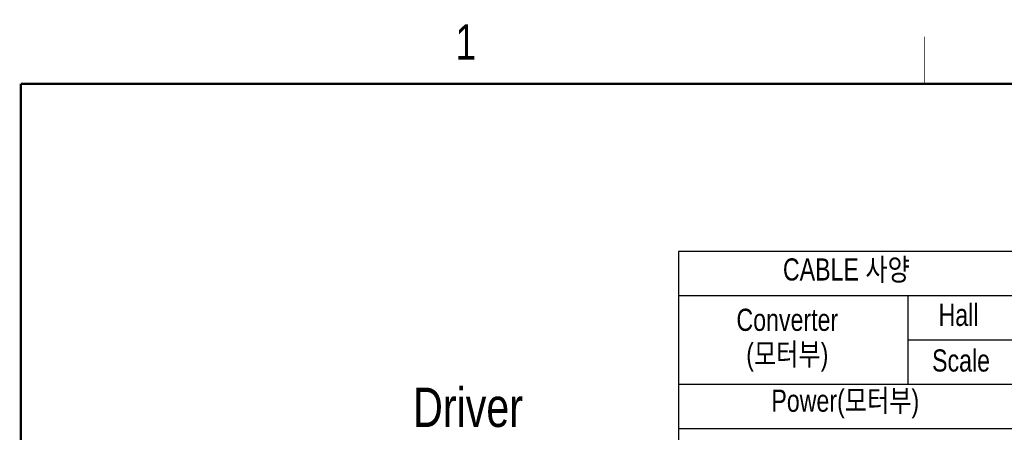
# Model space of a CAD drawing. Extents: x 4 to 2311, y -23 to 1597.
# Tile 14 of 18: x 29 to 530, y 1387 to 1597. Entities that reach past the tile are written whole.
import ezdxf
from ezdxf.enums import TextEntityAlignment as Align

# ---------------------------------------------------------------- set-up
doc = ezdxf.new("R2010")
doc.units = 0
doc.header["$LTSCALE"] = 7
doc.header["$MEASUREMENT"] = 0
doc.layers.get('0').update_dxf_attribs({"linetype": 'CONTINUOUS'})
doc.layers.add('2', color=4, linetype='CONTINUOUS')
doc.layers.add('3', color=4, linetype='CONTINUOUS')
doc.styles.get("Standard").update_dxf_attribs({"font": 'Gulim.ttf', "width": 0.8})

msp = doc.modelspace()

# ---------------------------------------------------------------- linework, layer by layer
at = {"const_width": 1.2}
for points in [[(30, 1564), (2310, 1564)], [(30, 1564), (30, 10)]]:
    msp.add_lwpolyline(points, dxfattribs=at)
at = {"layer": '2'}
for p, q in [((776.488, 1478.712), (364.029, 1478.712)), ((364.029, 1478.712), (364.029, 1343.712)), ((776.488, 1456.212), (364.029, 1456.212)), ((480.583, 1456.212), (480.583, 1411.212)), ((596.488, 1433.712), (480.583, 1433.712)), ((776.488, 1411.212), (364.029, 1411.212)), ((776.488, 1388.712), (364.029, 1388.712))]:
    msp.add_line(p, q, dxfattribs=at)
at = {"layer": '3', "const_width": 0.3}
msp.add_lwpolyline([(489, 1588), (489, 1564)], dxfattribs=at)

# ---------------------------------------------------------------- texts
at = {"color": 6, "insert": (285.07, 1389.298), "char_height": 20, "attachment_point": 9}
msp.add_mtext('{\\f굴림|b0|i0|c129|p49;Driver}', dxfattribs=at)
at = {"layer": '2', "char_height": 11.25, "attachment_point": 5}
for s, insert in [('{\\f굴림|b0|i0|c129|p49; CABLE 사양 }', (447.728, 1469.045)), ('{\\f굴림|b0|i0|c129|p49;Hall}', (506.317, 1446.463)), ('{\\f굴림|b0|i0|c129|p49;Converter}', (419.357, 1443.967)), ('{\\f굴림|b0|i0|c129|p49;(모터부)}', (419.357, 1424.931)), ('{\\f굴림|b0|i0|c129|p49;Scale}', (507.613, 1423.292)), ('{\\f굴림|b0|i0|c129|p49;Power(모터부)}', (448.797, 1401.26))]:
    msp.add_mtext(s, dxfattribs=dict(at, insert=insert))
at = {"layer": '3', "width": 0.8}
msp.add_text('1', height=18, dxfattribs=at).set_placement((256.058, 1585.25), align=Align.MIDDLE)

doc.saveas('drawing.dxf')
